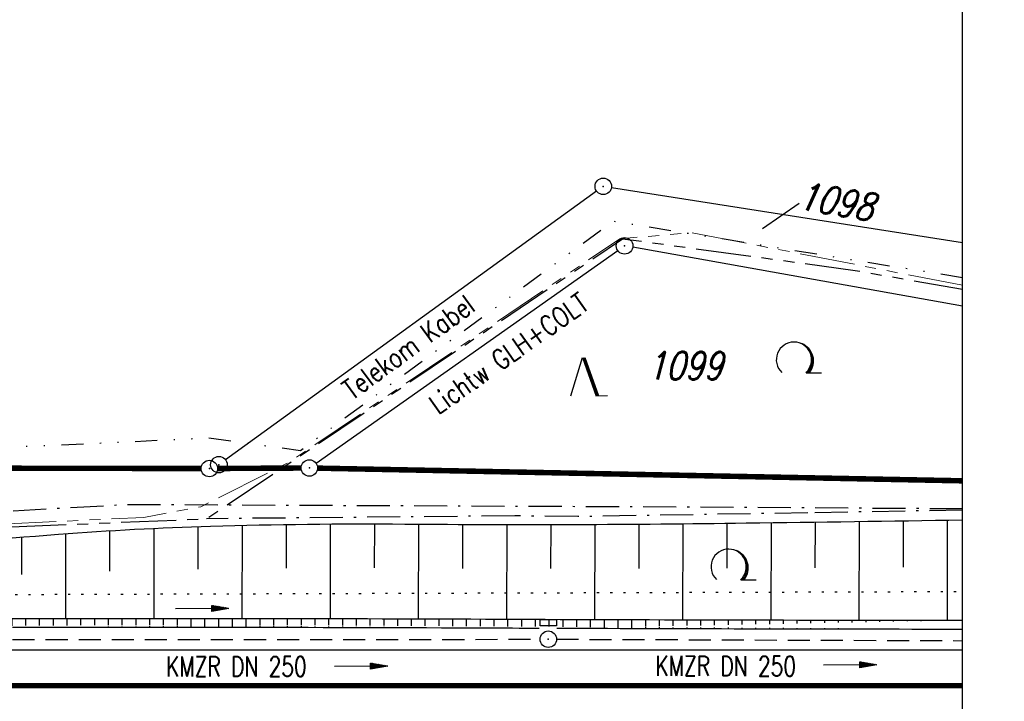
# Model space of a CAD drawing. Extents: x 0 to 1135, y 0 to 420.
# Tile 54 of 74: x 864 to 954, y 233 to 295. Entities that reach past the tile are written whole.
import ezdxf
from ezdxf.enums import TextEntityAlignment as Align

# ---------------------------------------------------------------- set-up
doc = ezdxf.new("R2010")
doc.units = 0
doc.header["$LTSCALE"] = 2
doc.header["$MEASUREMENT"] = 0
for name, pattern in [('AUSGEZOGEN', [0]), ('BAB-FM2', [2.6, 1.5, -0.5, 0.1, -0.5]), ('GESTRICH-X2', [1.5, 1, -0.5]), ('GETRENNTX3', [3.25, 1, -0.75, 0, -0.75, 0, -0.75]), ('PHANTOMX2', [5, 2.5, -0.5, 0.5, -0.5, 0.5, -0.5]), ('PUNKTX2_STR', [0.6, 0.1, -0.5])]:
    doc.linetypes.add(name, pattern=pattern)
doc.layers.get('0').update_dxf_attribs({"color": 8, "linetype": 'AUSGEZOGEN'})
for name, color, linetype in [('BAB_FM', 8, 'BAB-FM2'), ('BOESCHG', 8, 'AUSGEZOGEN'), ('FBRTOP', 8, 'AUSGEZOGEN'), ('FLSTNR', 8, 'AUSGEZOGEN'), ('GRENZL', 8, 'AUSGEZOGEN'), ('GRENZL-BAB', 7, 'AUSGEZOGEN'), ('GRENZP', 8, 'AUSGEZOGEN'), ('GRENZP-BAB', 7, 'AUSGEZOGEN'), ('KANAL', 200, 'GESTRICH-X2'), ('Lichtwellenleiter COLT', 8, 'PHANTOMX2'), ('Lichtwellenleiter GLH', 8, 'PHANTOMX2'), ('NUTZUNG', 8, 'PUNKTX2_STR'), ('PFEIL', 200, 'CONTINUOUS'), ('PFEILTOP', 8, 'AUSGEZOGEN'), ('RAHMEN', 250, 'AUSGEZOGEN'), ('Rinne', 8, 'AUSGEZOGEN'), ('SCHSYMBOL', 200, 'AUSGEZOGEN'), ('Telekom', 8, 'GETRENNTX3'), ('TEXTO', 200, 'CONTINUOUS'), ('WALD', 8, 'AUSGEZOGEN')]:
    doc.layers.add(name, color=color, linetype=linetype)
doc.styles.add('ROMANS', font='romans.shx', dxfattribs={"width": 0.8})

# ---------------------------------------------------------------- blocks, each defined once
blk = doc.blocks.new('NW')
at = {"color": 0}
for p, q in [((-1.088, 0), (-0.024, 3.474)), ((-0.024, 3.474), (1.193, -0.023)), ((0.077, 3.499), (1.294, 0.003)), ((0.189, 3.489), (1.406, -0.007)), ((1.177, -0.007), (2.227, 0.023))]:
    blk.add_line(p, q, dxfattribs=at)
blk = doc.blocks.new('LW')
at = {"color": 0}
blk.add_line((1.183, 0.003), (2.575, 0.003), dxfattribs=at)
for centre, radius, start, end in [((0.065, 1.189), 1.6, 312.72017, 226.72491), ((0.169, 1.08), 1.681, 321.19916, 68.98443), ((0.083, 1.129), 1.668, 319.29157, 65.21007)]:
    blk.add_arc(centre, radius, start, end, dxfattribs=at)
blk = doc.blocks.new('GST')
at = {"color": 0}
blk.add_circle((0, 0), 0.75, dxfattribs=at)
blk.add_point((0, 0), dxfattribs=at)
blk = doc.blocks.new('13')
blk.add_lwpolyline([(0.755, 1.218), (-0.748, 1.218), (-0.748, 1.801), (0.755, 1.801)], close=True)
at = {"rotation": 180}
blk.add_blockref('GST', (0, 0), dxfattribs=at)
blk = doc.blocks.new('PFEIL2')
at = {"color": 0}
for p, q in [((0.88, 0.002), (-2.401, -0.012)), ((0.881, -0.271), (0.879, 0.276)), ((0.879, 0.276), (2.429, 0.009)), ((0.911, 0.27), (0.879, 0.265)), ((0.965, 0.261), (0.879, 0.246)), ((1.019, 0.252), (0.879, 0.228)), ((1.073, 0.242), (0.879, 0.209)), ((1.127, 0.233), (0.879, 0.191)), ((1.181, 0.224), (0.879, 0.172)), ((1.235, 0.214), (0.879, 0.154)), ((1.289, 0.205), (0.879, 0.135)), ((1.343, 0.196), (0.879, 0.117)), ((1.397, 0.187), (0.879, 0.098)), ((1.451, 0.177), (0.879, 0.08)), ((1.505, 0.168), (0.879, 0.061)), ((1.559, 0.159), (0.88, 0.043)), ((1.613, 0.149), (0.88, 0.024)), ((1.668, 0.14), (0.88, 0.006)), ((1.722, 0.131), (0.88, -0.013)), ((1.776, 0.121), (0.88, -0.031)), ((1.83, 0.112), (0.88, -0.05)), ((1.884, 0.103), (0.88, -0.068)), ((1.938, 0.094), (0.88, -0.087)), ((1.992, 0.084), (0.88, -0.105)), ((2.046, 0.075), (0.88, -0.124)), ((2.1, 0.066), (0.88, -0.142)), ((2.154, 0.056), (0.88, -0.161)), ((2.208, 0.047), (0.88, -0.179)), ((2.262, 0.038), (0.881, -0.198)), ((2.316, 0.029), (0.881, -0.216)), ((2.37, 0.019), (0.881, -0.235)), ((2.424, 0.01), (0.881, -0.253)), ((2.429, 0.009), (0.881, -0.271))]:
    blk.add_line(p, q, dxfattribs=at)

msp = doc.modelspace()

# ---------------------------------------------------------------- hatches: boundary and pattern name
at = {"layer": 'Rinne'}
h = msp.add_hatch(dxfattribs=at)
h.set_pattern_fill('ANSI31', color=256, scale=10, angle=45, style=0)
edge = h.paths.add_edge_path()
edge.add_arc((791.78, 12029.605), 11790.1, 270.1064157, 270.2312684)
edge.add_arc((882.403, -10421.841), 10661.528, 90.108117, 90.2312663, ccw=False)
edge.add_arc((791.792, 12027.041), 11786.737, 270.1063725, 270.2312808)
edge.add_arc((882.402, -10419.696), 10660.184, 90.0999458, 90.2312819, ccw=False)
edge.add_arc((876.338, -6943.713), 7184.195, 89.7576814, 90.0999458, ccw=False)
edge.add_arc((960.212, 12887.997), 12647.692, 269.7576814, 269.9537355)
h = msp.add_hatch(dxfattribs=at)
h.set_pattern_fill('ANSI31', color=256, scale=10, angle=45, style=0)
edge = h.paths.add_edge_path()
edge.add_line((863.781, 239.671), (863.805, 239.671))
edge.add_arc((876.34, -6945.768), 7185.45, 89.7576783, 90.099947, ccw=False)
edge.add_arc((960.214, 12885.715), 12646.21, 269.7576783, 269.7797227)
edge.add_arc((791.792, 12027.041), 11786.737, 270.1063725, 270.2312808)
edge.add_arc((882.402, -10419.696), 10660.184, 90.0999458, 90.2312819, ccw=False)
edge.add_arc((876.338, -6943.713), 7184.195, 89.7576814, 90.0999458, ccw=False)
edge.add_arc((960.212, 12887.997), 12647.692, 269.7576814, 269.9537355)
h = msp.add_hatch(dxfattribs=at)
h.set_pattern_fill('ANSI31', color=256, scale=10, angle=45, style=0)
edge = h.paths.add_edge_path()
edge.add_arc((960.214, 12885.715), 12646.21, 269.7869392, 269.9537271)
edge.add_arc((791.792, 12027.041), 11786.737, 270.1063725, 270.2312808)
edge.add_arc((882.402, -10419.696), 10660.184, 90.0999458, 90.2312819, ccw=False)
edge.add_arc((876.338, -6943.713), 7184.195, 89.7576814, 90.0999458, ccw=False)
edge.add_arc((960.212, 12887.997), 12647.692, 269.7576814, 269.9537355)

# ---------------------------------------------------------------- linework, layer by layer
at = {"layer": 'BAB_FM', "flags": 128}
msp.add_lwpolyline([(474.195, 248.751), (524.186, 252.024), (574.187, 254.309), (624.187, 253.393), (660.187, 253.082), (672.187, 252.778), (724.186, 250.462), (774.185, 247.883), (824.185, 248.067), (874.186, 250.827), (924.186, 250.612), (950, 250.449)], dxfattribs=at)
at = {"layer": 'BAB_FM'}
msp.add_lwpolyline([(950, 250.312), (935.971, 250.065), (915.097, 249.724), (909.36, 249.79), (881.401, 249.525)], dxfattribs=at)
at = {"layer": 'BOESCHG'}
for p, q in [((944.641, 245.128), (944.646, 249.343)), ((948.635, 240.31), (948.644, 249.403)), ((872.634, 244.758), (872.632, 248.436)), ((876.636, 240.482), (876.637, 248.654)), ((880.639, 244.948), (880.641, 248.817)), ((884.636, 240.477), (884.645, 248.928)), ((888.643, 245.038), (888.65, 249.006)), ((892.635, 240.463), (892.654, 249.049)), ((896.647, 245.056), (896.659, 249.059)), ((900.634, 240.441), (900.663, 249.037)), ((904.652, 245.021), (904.668, 249.016)), ((908.634, 240.41), (908.669, 249.006)), ((912.651, 245), (912.666, 249.007)), ((916.634, 240.38), (916.664, 249.018)), ((920.649, 245.003), (920.661, 249.041)), ((924.634, 240.355), (924.659, 249.074)), ((928.646, 245.031), (928.656, 249.118)), ((932.635, 240.335), (932.654, 249.172)), ((936.644, 245.076), (936.651, 249.227)), ((940.635, 240.32), (940.649, 249.284)), ((864.631, 244.467), (864.625, 247.864)), ((868.637, 240.478), (868.629, 248.162))]:
    msp.add_line(p, q, dxfattribs=at)
msp.add_lwpolyline([(764.681, 241.174, -0.005118), (768.809, 242.156, -0.018906), (769.939, 242.368, -0.006489), (786.101, 244.556, -0.021047), (791.115, 244.956, -0.001287), (803.39, 245.384, 0.001126), (817.412, 245.869, 0.000145), (838.993, 246.67, 0.000259), (851.074, 247.128, 0.009836), (867.971, 248.111, -0.012056), (881.761, 248.852, -0.009261), (899.386, 249.046, 0.005267), (930.372, 249.14, 0.000424), (950, 249.423, 0.0019)], format="xyb", dxfattribs=at)
at = {"layer": 'FBRTOP'}
msp.add_lwpolyline([(681.183, 237.622), (770.242, 237.621), (895.243, 237.622), (945.243, 237.622), (950, 237.622)], dxfattribs=at)
at = {"layer": 'FBRTOP', "const_width": 0.5}
msp.add_lwpolyline([(25, 234.372), (70.242, 234.372), (320.242, 234.371), (570.242, 234.372), (770.242, 234.371), (895.243, 234.372), (945.243, 234.372), (950, 234.372)], dxfattribs=at)
at = {"layer": 'FLSTNR'}
msp.add_line((935.181, 278.165), (931.848, 275.858), dxfattribs=at)
at = {"layer": 'GRENZL'}
for p, q in [((916.793, 279.264), (883.128, 254.874)), ((918.141, 279.588), (950, 274.603)), ((891.339, 254.567), (918.721, 273.872)), ((950, 268.821), (920.072, 274.172))]:
    msp.add_line(p, q, dxfattribs=at)
at = {"layer": 'GRENZL-BAB', "const_width": 0.5}
for points in [[(692.603, 254.36), (880.9, 254.087)], [(889.976, 254.13), (882.4, 254.09)], [(891.476, 254.12), (950, 252.97)]]:
    msp.add_lwpolyline(points, dxfattribs=at)
at = {"layer": 'KANAL'}
for p, q in [((913.153, 238.586), (950, 238.455)), ((863.794, 238.562), (911.656, 238.578))]:
    msp.add_line(p, q, dxfattribs=at)
at = {"layer": 'Lichtwellenleiter COLT', "lineweight": 0, "flags": 128}
msp.add_lwpolyline([(950, 270.72), (925.446, 275.503), (918.9, 274.946), (888.929, 254.686), (880.864, 250.6), (875.718, 249.648), (825.775, 247.279), (790.431, 245.681), (765.504, 245.308), (751.642, 245.823), (704.514, 249.432), (696.503, 249.303), (647.46, 248.91)], dxfattribs=at)
at = {"layer": 'Lichtwellenleiter GLH', "flags": 128}
msp.add_lwpolyline([(704.125, 250.081), (704.78, 249.428), (751.769, 245.874), (790.625, 245.858), (825.861, 247.216), (881.401, 249.525), (919.159, 274.948), (940.261, 272.077), (950, 270.362)], dxfattribs=at)
at = {"layer": 'NUTZUNG'}
msp.add_lwpolyline([(790.829, 242.424), (950, 242.924)], dxfattribs=at)
at = {"layer": 'RAHMEN'}
msp.add_line((950, 0), (950, 415), dxfattribs=at)
at = {"layer": 'Rinne'}
for points in [[(813.675, 240.325, 0.000545), (839.371, 240.4, -0.000573), (863.806, 240.471, -0.001493), (906.722, 240.418, 0.000855), (950, 240.309, 0.000855)], [(863.781, 239.671), (863.805, 239.671, -0.001493), (906.729, 239.618, 0.000096), (911.595, 239.598, 0.000096)], [(913.187, 239.592, 0.000728), (950, 239.509, 0.000728)]]:
    msp.add_lwpolyline(points, format="xyb", dxfattribs=at)
at = {"layer": 'Telekom', "flags": 128}
msp.add_lwpolyline([(950, 271.405), (918.296, 276.523), (889.911, 255.693), (881.543, 256.838), (866.328, 256.117), (834.207, 255.184), (805.111, 254.262), (792.461, 253.691)], dxfattribs=at)

# ---------------------------------------------------------------- block references
at = {"layer": 'GRENZP'}
for p in [(917.4, 279.704), (919.334, 274.304), (882.52, 254.434)]:
    msp.add_blockref('GST', p, dxfattribs=at)
at = {"layer": 'GRENZP-BAB'}
for p in [(881.65, 254.086), (890.726, 254.134)]:
    msp.add_blockref('GST', p, dxfattribs=at)
at = {"layer": 'PFEIL'}
for p, rotation in [((895.405, 236.128), 0.01823548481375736), ((939.798, 236.248), 359.8113354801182)]:
    msp.add_blockref('PFEIL2', p, dxfattribs=dict(at, rotation=rotation))
at = {"layer": 'PFEILTOP', "rotation": 0.1224404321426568}
msp.add_blockref('PFEIL2', (880.986, 241.364), dxfattribs=at)
at = {"layer": 'SCHSYMBOL', "rotation": 3.548496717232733e-05}
msp.add_blockref('13', (912.412, 238.587), dxfattribs=at)
at = {"layer": 'WALD'}
for name, p in [('LW', (934.636, 262.777)), ('NW', (915.552, 260.679)), ('LW', (928.711, 243.979))]:
    msp.add_blockref(name, p, dxfattribs=at)

# ---------------------------------------------------------------- texts
at = {"layer": 'FLSTNR', "style": 'ROMANS', "oblique": 15, "width": 0.8}
msp.add_text('1098', height=2.5, rotation=350.71952, dxfattribs=at).set_placement((934.964, 277.66))
msp.add_text('1099', height=2.5, dxfattribs=at).set_placement((921.367, 262.178))
at = {"layer": 'Lichtwellenleiter GLH', "style": 'ROMANS', "width": 0.8}
msp.add_text('Lichtw GLH+COLT', height=1.8, rotation=35.23312, dxfattribs=at).set_placement((902.441, 258.93))
at = {"layer": 'Telekom', "style": 'ROMANS', "width": 0.8}
msp.add_text('Telekom Kabel', height=1.8, rotation=36.16277, dxfattribs=at).set_placement((894.61, 260.258))
at = {"layer": 'TEXTO', "style": 'ROMANS', "width": 0.75}
for rotation, p in [(0.01824, (884.1, 235.209)), (359.81134, (928.506, 235.252))]:
    msp.add_text('KMZR DN 250', height=1.8, rotation=rotation, dxfattribs=at).set_placement(p, align=Align.CENTER)

doc.saveas('drawing.dxf')
